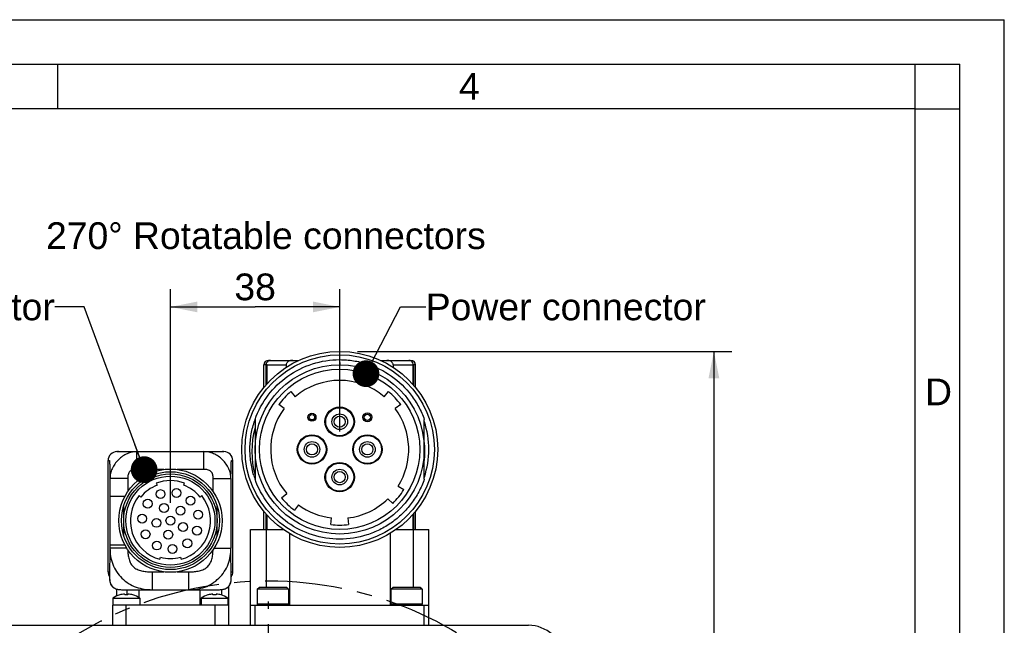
# Model space of a CAD drawing. Header units: millimetres. Extents: x 0 to 420, y 0 to 297.
# Tile 40 of 40: x 309 to 420, y 229 to 297. Entities that reach past the tile are written whole.
import ezdxf

# ---------------------------------------------------------------- set-up
doc = ezdxf.new("R2010")
doc.units = ezdxf.units.MM
doc.header["$LTSCALE"] = 23.1
doc.linetypes.add('CENTER', pattern=[0.6, 0.375, -0.075, 0.075, -0.075])
doc.layers.get('0').update_dxf_attribs({"linetype": 'CONTINUOUS'})
for name, color, linetype in [('AXIS', 7, 'CONTINUOUS'), ('COMPONENTS', 7, 'CONTINUOUS'), ('DETAIL', 7, 'CONTINUOUS'), ('DIMENSION', 7, 'CONTINUOUS')]:
    doc.layers.add(name, color=color, linetype=linetype)
doc.styles.get("Standard").update_dxf_attribs({"font": 'arial.ttf'})
doc.styles.add('TEXTSTYLE_2', font='arial.ttf')
doc.dimstyles.new('DIMSTYLE_5', dxfattribs={"dimtxt": 3, "dimasz": 3, "dimexe": 0.18, "dimexo": 0.0625, "dimgap": 0.09, "dimtad": 1, "dimdec": 3, "dimlfac": 2, "dimdsep": 46, "dimtxsty": 'STANDARD', "dimblk": '_FILLED', "dimblk1": '_FILLED', "dimblk2": '_FILLED', "dimcen": 0.09, "dimadec": 0, "dimazin": 0, "dimtp": 0.5, "dimtm": 0.5, "dimtfac": 1, "dimtdec": 3, "dimtofl": 0, "dimtmove": 0, "dimatfit": 3, "dimldrblk": '_FILLED', "dimfxl": 1, "dimtolj": 1, "dimarcsym": 0})
doc.dimstyles.new('DIMSTYLE_6', dxfattribs={"dimtxt": 3, "dimasz": 3, "dimexe": 0.18, "dimexo": 0.0625, "dimgap": 0.09, "dimtad": 1, "dimdec": 3, "dimlfac": 2, "dimdsep": 46, "dimtxsty": 'STANDARD', "dimblk": '_FILLED', "dimblk1": '_FILLED', "dimblk2": '_FILLED', "dimcen": 0.09, "dimadec": 0, "dimazin": 0, "dimtp": 0.3, "dimtm": 0.3, "dimtfac": 1, "dimtdec": 3, "dimtofl": 0, "dimtmove": 0, "dimatfit": 3, "dimldrblk": '_FILLED', "dimfxl": 1, "dimtolj": 1, "dimarcsym": 0})
doc.dimstyles.get("Standard").update_dxf_attribs({"dimtxt": 3, "dimasz": 3, "dimexe": 0.18, "dimexo": 0.0625, "dimgap": 0.09, "dimtad": 1, "dimdec": 3, "dimdsep": 46, "dimtxsty": 'STANDARD', "dimblk": '_FILLED', "dimblk1": '_FILLED', "dimblk2": '_FILLED', "dimcen": 0.09, "dimadec": 0, "dimazin": 0, "dimtol": 1, "dimtp": 0.001, "dimtm": 0.001, "dimtfac": 1, "dimtdec": 3, "dimtofl": 0, "dimtmove": 0, "dimatfit": 3, "dimldrblk": '_FILLED', "dimfxl": 1, "dimtolj": 1, "dimarcsym": 0})

# ---------------------------------------------------------------- blocks, each defined once
blk = doc.blocks.new('_FILLED')
at = {"color": 0, "linetype": 'BYBLOCK'}
blk.add_solid([(0, 0), (-1, 0.2), (-1, -0.2)], dxfattribs=at)
blk = doc.blocks.new('*D11')
at = {"layer": 'DIMENSION', "color": 2, "linetype": 'CONTINUOUS'}
for p, q in [((347.4, 259.75), (389.4, 259.75)), ((387.4, 259.75), (387.4, 208.13)), ((387.4, 156.5), (387.4, 208.13)), ((368.59, 156.5), (389.4, 156.5))]:
    blk.add_line(p, q, dxfattribs=at)
at = {"layer": 'DIMENSION', "color": 2, "linetype": 'CONTINUOUS', "xscale": 3, "yscale": 3, "zscale": 3}
for p, rotation in [((387.4, 259.75), 90), ((387.4, 156.5), 270)]:
    blk.add_blockref('_FILLED', p, dxfattribs=dict(at, rotation=rotation))
at = {"layer": 'DIMENSION', "color": 2, "linetype": 'CONTINUOUS', "insert": (383.65, 208.13), "char_height": 3, "width": 10.4833, "attachment_point": 2, "rotation": 90, "line_spacing_factor": 0.9}
blk.add_mtext('206.5', dxfattribs=at)
blk = doc.blocks.new('*D12')
at = {"layer": 'DIMENSION', "color": 2, "linetype": 'CONTINUOUS'}
for p, q in [((326.4, 242.75), (326.4, 266.75)), ((345.4, 250.75), (345.4, 266.75)), ((326.4, 264.75), (335.9, 264.75)), ((345.4, 264.75), (335.9, 264.75))]:
    blk.add_line(p, q, dxfattribs=at)
at = {"layer": 'DIMENSION', "color": 2, "linetype": 'CONTINUOUS', "xscale": 3, "yscale": 3, "zscale": 3, "rotation": 180}
blk.add_blockref('_FILLED', (326.4, 264.75), dxfattribs=at)
at = {"layer": 'DIMENSION', "color": 2, "linetype": 'CONTINUOUS', "xscale": 3, "yscale": 3, "zscale": 3}
blk.add_blockref('_FILLED', (345.4, 264.75), dxfattribs=at)
at = {"layer": 'DIMENSION', "color": 2, "linetype": 'CONTINUOUS', "insert": (335.9, 268.5), "char_height": 3, "width": 4.6617, "attachment_point": 2, "line_spacing_factor": 0.9}
blk.add_mtext('38', dxfattribs=at)

msp = doc.modelspace()

# ---------------------------------------------------------------- linework, layer by layer
at = {"color": 2, "linetype": 'CONTINUOUS'}
for p, q in [((0, 297), (420, 297)), ((420, 0), (420, 297)), ((20, 292), (415, 292)), ((313.75, 287), (313.75, 292)), ((410.00692, 286.94178), (410.00692, 291.94178)), ((415, 5), (415, 292)), ((409.97544, 287.00525), (414.97544, 287.00525))]:
    msp.add_line(p, q, dxfattribs=at)
at = {"color": 7, "linetype": 'CONTINUOUS'}
for p, q in [((410, 287), (25, 287)), ((410, 10), (410, 287))]:
    msp.add_line(p, q, dxfattribs=at)
at = {"layer": 'AXIS', "color": 2, "linetype": 'CENTER'}
msp.add_line((337.39513, 192.75148), (337.39513, 231.68785), dxfattribs=at)
msp.add_circle((337.39513, 192.75148), 41.25, dxfattribs=at)
at = {"layer": 'COMPONENTS', "color": 7, "linetype": 'CONTINUOUS'}
for p, q in [((337.39526, 258.75148), (340.81972, 258.75148)), ((345.39136, 258.82778), (345.39513, 258.25148)), ((349.97054, 258.75148), (353.395, 258.75148)), ((336.89513, 255.73271), (336.89513, 258.25148)), ((339.39513, 258.25148), (339.39513, 257.96586)), ((351.39513, 258.25148), (351.39513, 257.96586)), ((353.89513, 255.73271), (353.89513, 258.25148)), ((339.91125, 255.24588), (340.39513, 254.67284)), ((350.39513, 254.67284), (350.879, 255.24588)), ((339.14995, 253.34063), (338.54558, 253.78474)), ((352.24467, 253.78474), (351.6403, 253.34063)), ((335.89513, 252.11009), (335.89513, 245.3926)), ((354.89513, 245.39337), (354.89513, 252.11031)), ((320.39513, 248.50148), (320.53381, 248.50148)), ((320.55842, 248.50162), (320.50456, 248.50076)), ((320.5266, 248.50099), (320.51169, 248.50039)), ((320.53057, 248.50148), (320.51674, 248.50148)), ((320.53646, 248.50127), (320.5266, 248.50099)), ((320.53973, 248.50148), (332.39512, 248.50148)), ((320.60297, 248.50147), (320.5895, 248.50141)), ((332.23947, 248.50148), (332.22406, 248.50163)), ((332.24867, 248.5013), (332.23947, 248.50148)), ((332.25477, 248.50149), (332.2476, 248.50155)), ((332.25714, 248.50107), (332.24867, 248.5013)), ((332.26204, 248.50138), (332.25477, 248.50149)), ((332.26581, 248.50078), (332.25714, 248.50107)), ((332.26941, 248.50122), (332.26204, 248.50138)), ((332.26599, 248.50078), (332.26536, 248.5008)), ((332.27669, 248.50101), (332.26941, 248.50122)), ((332.28366, 248.50076), (332.27669, 248.50101)), ((332.28974, 248.5005), (332.28366, 248.50076)), ((319.39513, 235.00148), (319.39513, 247.50148)), ((333.39513, 235.00148), (333.39513, 247.50148)), ((324.80816, 244.96237), (324.89633, 244.72843)), ((327.89392, 244.72843), (327.98209, 244.96237)), ((351.96083, 244.63396), (352.59622, 244.23549)), ((323.07598, 243.40587), (322.88073, 243.56201)), ((329.90952, 243.56201), (329.71427, 243.40587)), ((338.86666, 243.30821), (339.44271, 243.7885)), ((351.34168, 242.67789), (350.81698, 243.21379)), ((321.14513, 239.11212), (321.14513, 242.39084)), ((331.64513, 239.11212), (331.64513, 242.39084)), ((340.76713, 242.53504), (340.31926, 241.93345)), ((336.89513, 239.75148), (336.89513, 241.77025)), ((344.39513, 240.31051), (344.48336, 241.0553)), ((346.30689, 241.0553), (346.39513, 240.31051)), ((353.89513, 239.75148), (353.89513, 241.77025)), ((335.39513, 229.00148), (335.39513, 239.75148)), ((335.39513, 239.75148), (339.07362, 239.75148)), ((337.14224, 239.75148), (337.14224, 233.25148)), ((339.74801, 239.31509), (339.74801, 231.25148)), ((351.04224, 239.31509), (351.04224, 231.25148)), ((351.71663, 239.75148), (355.39513, 239.75148)), ((353.64801, 239.75148), (353.64801, 233.25148)), ((355.39513, 229.00148), (355.39513, 239.75148)), ((325.20391, 236.41201), (325.27009, 236.65309)), ((327.52016, 236.65309), (327.58634, 236.41201)), ((319.55969, 234.99145), (319.55975, 235.00148)), ((319.55969, 234.99145), (319.55969, 234.36985)), ((333.23051, 235.00148), (333.23056, 234.99145)), ((333.23056, 234.36985), (333.23056, 234.99145)), ((332.90536, 233.32524), (332.90536, 231.25148)), ((336.14513, 233.05148), (336.34513, 233.25148)), ((339.44513, 233.25148), (336.34513, 233.25148)), ((339.64513, 233.05148), (339.44513, 233.25148)), ((351.14513, 233.05148), (351.34513, 233.25148)), ((354.44513, 233.25148), (351.34513, 233.25148)), ((354.64513, 233.05148), (354.44513, 233.25148)), ((320.39513, 232.304), (320.39513, 233.05854)), ((320.71154, 232.41272), (320.70902, 232.41868)), ((320.95957, 233.00148), (331.83006, 233.00148)), ((321.26142, 232.41272), (321.25113, 232.5099)), ((321.52583, 232.41744), (321.52583, 233.00148)), ((321.6383, 232.5099), (321.62801, 232.41272)), ((322.18042, 232.41868), (322.17789, 232.41272)), ((322.88942, 232.08871), (322.88942, 233.00148)), ((329.74537, 231.25148), (329.74537, 233.00148)), ((330.61154, 232.41272), (330.60902, 232.41868)), ((331.16142, 232.41272), (331.15113, 232.5099)), ((331.5383, 232.5099), (331.52801, 232.41272)), ((332.08042, 232.41868), (332.07789, 232.41272)), ((332.16247, 232.39302), (332.16247, 233.01886)), ((336.14513, 233.05148), (336.14513, 231.36898)), ((339.64513, 233.05148), (336.14513, 233.05148)), ((339.64513, 233.05148), (339.64513, 231.36898)), ((351.14513, 233.05148), (351.14513, 231.36898)), ((354.64513, 233.05148), (351.14513, 233.05148)), ((354.64513, 233.05148), (354.64513, 231.36898)), ((319.89513, 231.25148), (319.89513, 229.00148)), ((332.90536, 231.25148), (319.89513, 231.25148)), ((319.94472, 232.05148), (319.94472, 231.25148)), ((319.94472, 232.05148), (322.94472, 232.05148)), ((322.94472, 232.05148), (322.94472, 231.25148)), ((329.84472, 232.05148), (329.84472, 231.25148)), ((329.84472, 232.05148), (332.84472, 232.05148)), ((332.84472, 232.05148), (332.84472, 231.25148)), ((332.89513, 231.25148), (332.89513, 229.00148)), ((335.39513, 231.25148), (355.39513, 231.25148)), ((335.89513, 229.00148), (335.89513, 231.25148)), ((354.89513, 229.00148), (354.89513, 231.25148)), ((308.20287, 229.00148), (366.58738, 229.00148))]:
    msp.add_line(p, q, dxfattribs=at)
at = {"layer": 'COMPONENTS', "color": 9, "linetype": 'CONTINUOUS'}
for p, q in [((337.10114, 258.25148), (336.89513, 258.25148)), ((337.10114, 258.25148), (337.10114, 255.97065)), ((337.20198, 258.25148), (337.20198, 256.08649)), ((337.20198, 258.25148), (339.39513, 258.25148)), ((351.39513, 258.25148), (353.58827, 258.25148)), ((353.58827, 258.25148), (353.58827, 256.08649)), ((353.68911, 258.25148), (353.68911, 255.97065)), ((353.89513, 258.25148), (353.68911, 258.25148)), ((322.63702, 246.50148), (322.63702, 248.50148)), ((330.15323, 246.50148), (330.15323, 248.50148)), ((319.39513, 247.50148), (319.39654, 247.50148)), ((319.39654, 235.00148), (319.39654, 247.50148)), ((325.65036, 246.50148), (322.63702, 246.50148)), ((330.15323, 246.50148), (327.13989, 246.50148)), ((333.39371, 235.00148), (333.39371, 247.50148)), ((333.39371, 247.50148), (333.39513, 247.50148)), ((319.60571, 245.49804), (319.60571, 243.45474)), ((321.6053, 245.49793), (319.60571, 245.49793)), ((321.6053, 245.49793), (321.6053, 244.0186)), ((331.18495, 244.0186), (331.18495, 245.49793)), ((331.18495, 245.49793), (333.18454, 245.49793)), ((333.18454, 245.49808), (333.18454, 237.67064)), ((321.26571, 243.45474), (319.60571, 243.45474)), ((337.10114, 241.53231), (337.10114, 239.75148)), ((337.20198, 241.41647), (337.20198, 239.75148)), ((353.58827, 241.41647), (353.58827, 239.75148)), ((353.68911, 241.53231), (353.68911, 239.75148)), ((319.60571, 237.67061), (319.55975, 234.36985)), ((319.60571, 238.04822), (319.60571, 237.67061)), ((319.60571, 238.04822), (321.26571, 238.04822)), ((321.48331, 237.67069), (319.60571, 237.67069)), ((331.30694, 237.67069), (333.18454, 237.67069)), ((333.23051, 234.36985), (333.18454, 237.67064)), ((319.39513, 235.00148), (319.55975, 235.00148)), ((319.55969, 234.36985), (319.55975, 234.36985)), ((319.55975, 235.00148), (319.55975, 234.99145)), ((324.35491, 235.00148), (324.35491, 233.00148)), ((324.35491, 235.00148), (325.65036, 235.00148)), ((327.13989, 235.00148), (328.43534, 235.00148)), ((328.43534, 235.00148), (328.43534, 233.00148)), ((333.23056, 234.99145), (333.23051, 235.00148)), ((333.23051, 235.00148), (333.39513, 235.00148)), ((333.23056, 234.36985), (333.23051, 234.36985)), ((321.39513, 231.25148), (321.39513, 229.00148)), ((331.39513, 231.25148), (331.39513, 229.00148)), ((339.64513, 231.36898), (336.14513, 231.36898)), ((354.64513, 231.36898), (351.14513, 231.36898))]:
    msp.add_line(p, q, dxfattribs=at)
at = {"layer": 'COMPONENTS', "color": 7, "linetype": 'CONTINUOUS'}
for points in [[(320.50456, 248.50076), (320.46827, 248.49866), (320.44587, 248.49668), (320.42942, 248.4949), (320.41891, 248.49363)], [(332.29623, 248.50019), (332.29561, 248.50022), (332.28974, 248.5005)], [(319.55969, 234.36985), (319.56021, 234.3088), (319.56403, 234.19906), (319.57181, 234.0932), (319.58385, 233.99162), (319.60049, 233.89417), (319.62233, 233.80008), (319.64963, 233.71002), (319.68277, 233.62443), (319.72284, 233.5421), (319.76977, 233.46434), (319.82321, 233.39239), (319.88447, 233.32545), (319.95255, 233.26465), (320.02601, 233.21113), (320.10566, 233.16428), (320.19059, 233.12417), (320.27925, 233.09089), (320.37228, 233.06363), (320.46946, 233.04195), (320.57005, 233.02543), (320.67442, 233.01355), (320.78262, 233.00588), (320.89442, 233.00206), (320.95955, 233.00148)], [(331.83007, 233.00148), (331.89149, 233.00199), (332.0033, 233.00566), (332.11152, 233.01316), (332.21593, 233.02484), (332.31658, 233.04114), (332.41383, 233.06258), (332.50697, 233.08954), (332.59573, 233.12252), (332.68082, 233.16232), (332.76069, 233.20882), (332.83441, 233.26196), (332.90277, 233.32243), (332.96434, 233.38912), (333.01816, 233.46086), (333.06544, 233.5384), (333.10576, 233.62053), (333.13921, 233.70603), (333.16681, 233.79594), (333.1889, 233.88996), (333.20578, 233.98736), (333.21802, 234.0889), (333.22599, 234.19474), (333.22996, 234.30448), (333.23056, 234.36985)]]:
    msp.add_lwpolyline(points, dxfattribs=at)
for centre, radius in [((345.39513, 248.75148), 11), ((345.39513, 248.75148), 10.625), ((345.39513, 248.75148), 9.5), ((345.39513, 248.75148), 9), ((345.39513, 251.86275), 1.65), ((345.39513, 251.86275), 1.575), ((342.28386, 252.36275), 0.45), ((345.39513, 251.86275), 0.875), ((348.5064, 252.36275), 0.5), ((342.28386, 248.75148), 1.65), ((342.28386, 248.75148), 1.575), ((348.5064, 248.75148), 1.65), ((348.5064, 248.75148), 1.575), ((342.28386, 248.75148), 0.875), ((348.5064, 248.75148), 0.875), ((326.39513, 240.75148), 5.8), ((345.39513, 245.64021), 1.65), ((345.39513, 245.64021), 1.575), ((345.39513, 245.64021), 0.875), ((326.39513, 240.75148), 5.5), ((326.39513, 240.75148), 5.25), ((326.39513, 240.75148), 5), ((327.0715, 243.86074), 0.5), ((325.28314, 243.73284), 0.5), ((328.64513, 243.00148), 0.5), ((323.84782, 242.65837), 0.5), ((325.67283, 242.16906), 0.5), ((327.52013, 241.87648), 0.5), ((323.22125, 240.97848), 0.5), ((324.82372, 240.5026), 0.5), ((326.39513, 240.75148), 0.5), ((329.50439, 241.42786), 0.5), ((327.81271, 240.02919), 0.5), ((329.37648, 239.63949), 0.5), ((323.60237, 239.22652), 0.5), ((326.14624, 239.18008), 0.5), ((324.87016, 237.95872), 0.5), ((326.62213, 237.57761), 0.5), ((328.30202, 238.20418), 0.5)]:
    msp.add_circle(centre, radius, dxfattribs=at)
at = {"layer": 'COMPONENTS', "color": 9, "linetype": 'CONTINUOUS'}
for centre, radius in [((342.28386, 252.36275), 0.3), ((345.39513, 251.86275), 0.625), ((348.5064, 252.36275), 0.35), ((342.28386, 248.75148), 0.625), ((348.5064, 248.75148), 0.625), ((345.39513, 245.64021), 0.625)]:
    msp.add_circle(centre, radius, dxfattribs=at)
at = {"layer": 'COMPONENTS', "color": 7, "linetype": 'CONTINUOUS'}
for centre, radius, start, end in [((337.39513, 258.25148), 0.5, 90, 180), ((337.62525, 258.2858), 0.46586, 104.2159053, 118.2801558), ((337.62402, 258.28984), 0.46165, 90.0696158, 104.1905319), ((353.16623, 258.28984), 0.46165, 75.8094681, 89.9303842), ((353.39513, 258.25148), 0.5, 0, 90), ((345.39513, 248.75148), 7.75, 49.8222305, 130.1777695), ((345.39513, 248.75148), 8.5, 130.1777695, 143.6904236), ((345.39513, 248.75148), 8.5, 36.3095764, 49.8222305), ((345.39513, 248.75148), 7.75, 143.6904236, 219.8205223), ((345.39513, 248.75148), 7.75, 327.9071078, 36.3095764), ((345.4291, 248.73899), 10.1123, 160.5259472, 161.1490692), ((345.40241, 248.51971), 9.86971, 164.4248465, 195.5751535), ((345.39513, 248.75148), 10, 341.8541654, 18.1458346), ((345.37729, 248.52175), 9.59254, 352.8448247, 7.1551753), ((320.39513, 247.50148), 1, 90, 180), ((332.39513, 247.50148), 1, 0, 90), ((345.43328, 248.76387), 10.11619, 196.8773418, 199.4075857), ((326.39513, 240.75148), 4.25, 110.65, 141.35), ((326.39513, 240.75148), 4.5, 69.35, 110.65), ((326.39513, 240.75148), 4.25, 38.65, 69.35), ((326.39513, 240.75148), 4.5, 141.35, 254.65), ((326.39513, 240.75148), 4.5, 285.35, 38.65), ((345.39513, 248.75148), 8.5, 219.8205223, 233.3331763), ((345.39513, 248.75148), 7.75, 276.756327, 314.3944538), ((345.39513, 248.75148), 8.5, 314.3944538, 327.9071078), ((345.39513, 248.75148), 7.75, 233.3331763, 263.243673), ((345.39513, 248.75148), 8.5, 263.243673, 276.756327), ((326.39513, 240.75148), 4.25, 254.65, 285.35), ((320.39513, 235.00148), 1, 180, 213.2635392), ((332.39513, 235.00148), 1, 326.7364608, 360), ((321.44472, 229.90837), 2.6159, 106.3343251, 124.9888075), ((321.44461, 229.889), 2.62803, 94.2219722, 106.1971165), ((321.44472, 229.59489), 2.82379, 86.2782799, 93.7217201), ((321.44492, 229.88953), 2.62749, 73.8016569, 85.7792544), ((321.44472, 229.90837), 2.6159, 55.0111925, 73.6656749), ((331.34472, 229.90837), 2.6159, 106.3343251, 124.9888075), ((331.34461, 229.889), 2.62803, 94.2219722, 106.1971165), ((331.34472, 229.59489), 2.82379, 86.2782799, 93.7217201), ((331.34492, 229.88953), 2.62749, 73.8016569, 85.7792544), ((331.34472, 229.90837), 2.6159, 55.0111925, 73.6656749), ((336.26263, 231.36898), 0.1175, 180, 270), ((339.52763, 231.36898), 0.1175, 270, 360), ((351.26263, 231.36898), 0.1175, 180, 270), ((354.52763, 231.36898), 0.1175, 270, 360), ((366.58738, 225.00148), 4, 47.8490446, 90)]:
    msp.add_arc(centre, radius, start, end, dxfattribs=at)
at = {"layer": 'COMPONENTS', "color": 9, "linetype": 'CONTINUOUS'}
for centre, radius, start, end in [((320.39645, 247.50159), 0.9999, 90.0062159, 180.0061758), ((332.3938, 247.50159), 0.9999, 359.9938242, 89.9937841), ((320.39651, 235.00144), 0.99997, 179.9975414, 213.1142352), ((332.39374, 235.00144), 0.99997, 326.8857648, 0.0024586)]:
    msp.add_arc(centre, radius, start, end, dxfattribs=at)
at = {"layer": 'COMPONENTS', "color": 7, "linetype": 'CONTINUOUS'}
for points, knots in [([(335.89513, 252.11009), (336.23807, 253.08052), (337.23108, 254.92747), (339.48375, 257.10799), (342.28987, 258.50627), (344.36211, 258.82747), (345.39136, 258.82778)], [0, 0, 0, 0, 0.249998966, 0.499998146, 0.74999914, 1, 1, 1, 1]), ([(337.15006, 258.32312), (337.16077, 258.40052), (337.21751, 258.55118), (337.3371, 258.65976), (337.40453, 258.69606)], [0, 0, 0, 0, 0.505051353, 1, 1, 1, 1]), ([(340.11593, 258.75148), (340.03918, 258.75148), (339.88515, 258.73349), (339.70219, 258.66557), (339.57063, 258.57972), (339.48193, 258.49441), (339.41353, 258.38445), (339.39513, 258.29633), (339.39513, 258.25148)], [0, 0, 0, 0, 0.239474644, 0.47903986, 0.601390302, 0.727522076, 0.860087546, 1, 1, 1, 1]), ([(345.39136, 258.82778), (345.90782, 258.82778), (346.94268, 258.74833), (348.95732, 258.27621), (351.3042, 257.11153), (353.18509, 255.28771), (354.30268, 253.54627), (354.72295, 252.59723), (354.89513, 252.11031)], [0, 0, 0, 0, 0.125187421, 0.250368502, 0.500000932, 0.749629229, 0.874813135, 1, 1, 1, 1]), ([(351.39513, 258.25148), (351.39513, 258.29633), (351.37672, 258.38444), (351.30832, 258.49441), (351.21963, 258.57972), (351.08806, 258.66557), (350.9051, 258.73349), (350.75108, 258.75148), (350.67432, 258.75148)], [0, 0, 0, 0, 0.139906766, 0.272473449, 0.398609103, 0.520959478, 0.760524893, 1, 1, 1, 1]), ([(353.64019, 258.32312), (353.6269, 258.41914), (353.54522, 258.60585), (353.37103, 258.71425), (353.2794, 258.7374)], [0, 0, 0, 0, 0.506363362, 1, 1, 1, 1]), ([(337.10114, 258.25148), (337.10466, 258.25753), (337.11969, 258.28225), (337.13651, 258.30587), (337.15006, 258.32312)], [0, 0, 0, 0, 0.241962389, 1, 1, 1, 1]), ([(337.15006, 258.32312), (337.15402, 258.31712), (337.17054, 258.29269), (337.18814, 258.26898), (337.20198, 258.25148)], [0, 0, 0, 0, 0.2435585, 1, 1, 1, 1]), ([(353.58827, 258.25148), (353.59297, 258.25742), (353.61102, 258.28074), (353.62811, 258.30481), (353.64019, 258.32312)], [0, 0, 0, 0, 0.256455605, 1, 1, 1, 1]), ([(353.64019, 258.32312), (353.64481, 258.31724), (353.66231, 258.29421), (353.67831, 258.27002), (353.68911, 258.25148)], [0, 0, 0, 0, 0.25832007, 1, 1, 1, 1]), ([(335.75281, 245.8269), (335.60099, 246.32731), (335.37468, 247.35357), (335.28031, 248.92567), (335.42879, 250.49358), (335.69024, 251.51146), (335.8592, 252.00635)], [0, 0, 0, 0, 0.249998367, 0.499998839, 0.75000144, 1, 1, 1, 1]), ([(354.89513, 245.39337), (354.72299, 244.9066), (354.3035, 243.95775), (353.46349, 242.64941), (352.43293, 241.48477), (351.23604, 240.49209), (349.90087, 239.6944), (347.98345, 238.91726), (345.39463, 238.51453), (342.29497, 238.99569), (339.48497, 240.39361), (337.23183, 242.57439), (336.23832, 244.42191), (335.89513, 245.3926)], [0, 0, 0, 0, 0.062616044, 0.125231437, 0.187847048, 0.2504634, 0.313077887, 0.37569457, 0.500555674, 0.625416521, 0.750277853, 0.875138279, 1, 1, 1, 1])]:
    msp.add_open_spline(points, degree=3, knots=knots, dxfattribs=at)
at = {"layer": 'COMPONENTS', "color": 9, "linetype": 'CONTINUOUS'}
for points, knots in [([(322.63702, 248.50148), (322.4545, 248.50149), (322.08091, 248.46414), (321.53388, 248.28416), (321.01285, 247.9885), (320.54022, 247.59386), (320.14125, 247.12339), (319.8389, 246.60298), (319.65074, 246.05576), (319.60777, 245.68097), (319.60571, 245.49799)], [0, 0, 0, 0, 0.117035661, 0.238680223, 0.366633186, 0.498920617, 0.631515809, 0.760226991, 0.882655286, 1, 1, 1, 1]), ([(333.18454, 245.49801), (333.18248, 245.681), (333.1395, 246.05581), (332.95133, 246.60304), (332.649, 247.12346), (332.24999, 247.59386), (331.77742, 247.98851), (331.25639, 248.28421), (330.70933, 248.46412), (330.33573, 248.50146), (330.15323, 248.50148)], [0, 0, 0, 0, 0.117352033, 0.239785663, 0.368493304, 0.501084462, 0.633365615, 0.761312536, 0.882970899, 1, 1, 1, 1]), ([(319.39654, 247.50148), (319.40588, 247.50148), (319.42455, 247.50148), (319.45255, 247.50148), (319.48056, 247.50148), (319.5039, 247.50147), (319.52024, 247.5015), (319.52957, 247.50146), (319.5366, 247.50157), (319.54177, 247.50125), (319.54551, 247.50176), (319.54786, 247.49986), (319.54922, 247.49502), (319.55086, 247.48726), (319.55249, 247.47606), (319.55505, 247.45489), (319.55786, 247.4207), (319.56115, 247.3709), (319.56572, 247.28349), (319.571, 247.15169), (319.57676, 246.97073), (319.58224, 246.76395), (319.58744, 246.5368), (319.59238, 246.29352), (319.59874, 245.94552), (319.603, 245.67896), (319.60571, 245.49804)], [0, 0, 0, 0, 0.012997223, 0.025994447, 0.03899167, 0.051988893, 0.058487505, 0.06173681, 0.064986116, 0.068235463, 0.069047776, 0.070036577, 0.072077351, 0.075886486, 0.081158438, 0.087779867, 0.10560645, 0.128881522, 0.157277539, 0.227450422, 0.312517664, 0.409345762, 0.51542935, 0.628837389, 0.748105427, 1, 1, 1, 1]), ([(322.63702, 246.50148), (322.56716, 246.50148), (322.42735, 246.49684), (322.21934, 246.46747), (322.01864, 246.40257), (321.84124, 246.2851), (321.71412, 246.11409), (321.6427, 245.91526), (321.6104, 245.70759), (321.60531, 245.56778), (321.6053, 245.49793)], [0, 0, 0, 0, 0.125133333, 0.250250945, 0.375255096, 0.500051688, 0.624806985, 0.749779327, 0.874876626, 1, 1, 1, 1]), ([(331.18495, 245.49793), (331.18494, 245.56778), (331.17985, 245.7076), (331.14755, 245.91527), (331.07613, 246.1141), (330.94901, 246.2851), (330.77161, 246.40257), (330.57091, 246.46747), (330.3629, 246.49683), (330.22309, 246.50149), (330.15323, 246.50148)], [0, 0, 0, 0, 0.125128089, 0.250230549, 0.375197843, 0.499951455, 0.624744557, 0.749747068, 0.874864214, 1, 1, 1, 1]), ([(333.18454, 245.49808), (333.18725, 245.67899), (333.19151, 245.94555), (333.19787, 246.29354), (333.20281, 246.53682), (333.20801, 246.76396), (333.21349, 246.97074), (333.21925, 247.1517), (333.22453, 247.2835), (333.2291, 247.3709), (333.23239, 247.4207), (333.2352, 247.45486), (333.23777, 247.47607), (333.23938, 247.48726), (333.24101, 247.49502), (333.24243, 247.49978), (333.24473, 247.50169), (333.24729, 247.50143), (333.25016, 247.50148), (333.25485, 247.50149), (333.26067, 247.50148), (333.27001, 247.50148), (333.28635, 247.50148), (333.30969, 247.50148), (333.3377, 247.50148), (333.3657, 247.50148), (333.38437, 247.50148), (333.39371, 247.50148)], [0, 0, 0, 0, 0.251898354, 0.371171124, 0.484583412, 0.590670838, 0.687502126, 0.772571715, 0.842744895, 0.871147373, 0.894416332, 0.912235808, 0.918847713, 0.924169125, 0.927939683, 0.92995191, 0.930948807, 0.931761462, 0.933386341, 0.935011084, 0.938260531, 0.941509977, 0.948008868, 0.961006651, 0.974004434, 0.987002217, 1, 1, 1, 1]), ([(319.60571, 243.45474), (319.60572, 243.22929), (319.60645, 242.32821), (319.60835, 241.42712), (319.60835, 240.75148)], [0, 0, 0, 0, 0.250194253, 1, 1, 1, 1]), ([(319.60835, 240.75148), (319.60835, 240.52598), (319.60784, 239.6249), (319.60576, 238.72381), (319.60571, 238.04822)], [0, 0, 0, 0, 0.250249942, 1, 1, 1, 1]), ([(319.60571, 237.67064), (319.60745, 237.364), (319.65015, 236.74905), (319.88806, 235.847), (320.32242, 235.00643), (320.93228, 234.26896), (321.6804, 233.67392), (322.52784, 233.25805), (323.4328, 233.03767), (324.04779, 233.00148), (324.35488, 233.00148)], [0, 0, 0, 0, 0.123220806, 0.246519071, 0.372200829, 0.500355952, 0.628260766, 0.753481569, 0.876602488, 1, 1, 1, 1]), ([(328.43539, 233.00148), (328.74248, 233.00148), (329.35747, 233.03768), (330.26243, 233.25806), (331.10987, 233.67392), (331.85798, 234.26897), (332.46783, 235.00644), (332.9022, 235.84702), (333.1401, 236.74907), (333.1828, 237.36401), (333.18454, 237.67065)], [0, 0, 0, 0, 0.123397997, 0.24651877, 0.371739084, 0.499642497, 0.627798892, 0.753481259, 0.876779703, 1, 1, 1, 1]), ([(321.6076, 237.48084), (321.61207, 237.30139), (321.6344, 236.94257), (321.73063, 236.41162), (321.89826, 235.9898), (322.10589, 235.69541), (322.29835, 235.50516), (322.52093, 235.35155), (322.84493, 235.1949), (323.28085, 235.07616), (323.81615, 235.01204), (324.17539, 235.00148), (324.35491, 235.00148)], [0, 0, 0, 0, 0.125071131, 0.250067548, 0.374864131, 0.43737661, 0.499890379, 0.562406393, 0.624930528, 0.749863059, 0.874911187, 1, 1, 1, 1]), ([(328.43534, 235.00148), (328.61487, 235.00148), (328.9741, 235.01204), (329.50941, 235.07616), (329.94532, 235.1949), (330.26932, 235.35155), (330.4919, 235.50516), (330.68436, 235.6954), (330.892, 235.9898), (331.05962, 236.41162), (331.15585, 236.94258), (331.17818, 237.3014), (331.18265, 237.48084)], [0, 0, 0, 0, 0.125089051, 0.250137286, 0.375069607, 0.437592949, 0.500108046, 0.562621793, 0.625135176, 0.749932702, 0.874929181, 1, 1, 1, 1]), ([(319.55975, 234.36985), (319.55993, 234.27612), (319.56829, 234.0886), (319.61924, 233.81087), (319.72722, 233.54799), (319.90234, 233.32215), (320.13444, 233.15572), (320.4, 233.05556), (320.67827, 233.00901), (320.86581, 233.00154), (320.95957, 233.00148)], [0, 0, 0, 0, 0.124938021, 0.249685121, 0.37461761, 0.500047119, 0.625410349, 0.750273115, 0.875017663, 1, 1, 1, 1]), ([(331.83005, 233.00148), (331.92387, 233.00152), (332.11151, 233.00896), (332.38996, 233.05547), (332.65567, 233.15564), (332.88786, 233.32209), (333.06302, 233.54793), (333.17097, 233.8108), (333.22196, 234.08853), (333.23032, 234.27609), (333.23051, 234.36985)], [0, 0, 0, 0, 0.125012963, 0.249799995, 0.374699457, 0.500076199, 0.625469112, 0.750342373, 0.875058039, 1, 1, 1, 1])]:
    msp.add_open_spline(points, degree=3, knots=knots, dxfattribs=at)

# ---------------------------------------------------------------- texts
at = {"color": 2, "linetype": 'CONTINUOUS', "char_height": 3, "attachment_point": 1, "line_spacing_factor": 0.9, "style": 'TEXTSTYLE_2'}
for s, insert, width in [('4', (358.78169, 291.00448), 2.330855), ('D', (411.10333, 256.7095), 3.0223048)]:
    msp.add_mtext(s, dxfattribs=dict(at, insert=insert, width=width))
at = {"layer": 'DETAIL', "color": 2, "linetype": 'CONTINUOUS', "char_height": 3, "line_spacing_factor": 0.9}
for s, insert, width, attachment_point in [('270\\Fgdt;{\\Fgdt;~}\\Farial.ttf; Rotatable connectors', (312.42991, 274.25148), 49.732342, 1), ('Signal connector', (313.41329, 266.25148), 31.2379182, 3), ('Power connector', (355.05116, 266.25148), 31.472119, 1)]:
    msp.add_mtext(s, dxfattribs=dict(at, insert=insert, width=width, attachment_point=attachment_point))

# ---------------------------------------------------------------- dimensions: what is measured, and where the dimension line sits
at = {"layer": 'DIMENSION', "color": 2, "linetype": 'CONTINUOUS'}
dim = msp.add_linear_dim(base=(345.39513, 264.75148), p1=(326.39513, 242.75148), p2=(345.39513, 250.75148), dimstyle='DIMSTYLE_6', dxfattribs=at)
dim.commit()
dim.dimension.update_dxf_attribs({"geometry": '*D12', "text_midpoint": (333.56427, 267.00148), "dimtype": 160})
dim = msp.add_linear_dim(base=(387.39513, 259.75148), p1=(368.58738, 156.50148), p2=(347.39513, 259.75148), angle=90, dimstyle='DIMSTYLE_5', dxfattribs=at)
dim.commit()
dim.dimension.update_dxf_attribs({"geometry": '*D11', "text_midpoint": (387.49376, 203.44048), "dimtype": 160})

# ---------------------------------------------------------------- leaders
at = {"layer": 'DETAIL', "color": 2, "linetype": 'CONTINUOUS'}
for points in [[(323.4429, 246.48244), (316.69613, 264.75148), (313.41329, 264.75148)], [(348.34443, 257.25435), (352.22467, 264.75148), (355.05116, 264.75148)]]:
    msp.add_leader(points, dimstyle='STANDARD', override={"dimtad": 0, "dimldrblk": 'DOT'}, dxfattribs=at)

doc.saveas('drawing.dxf')
